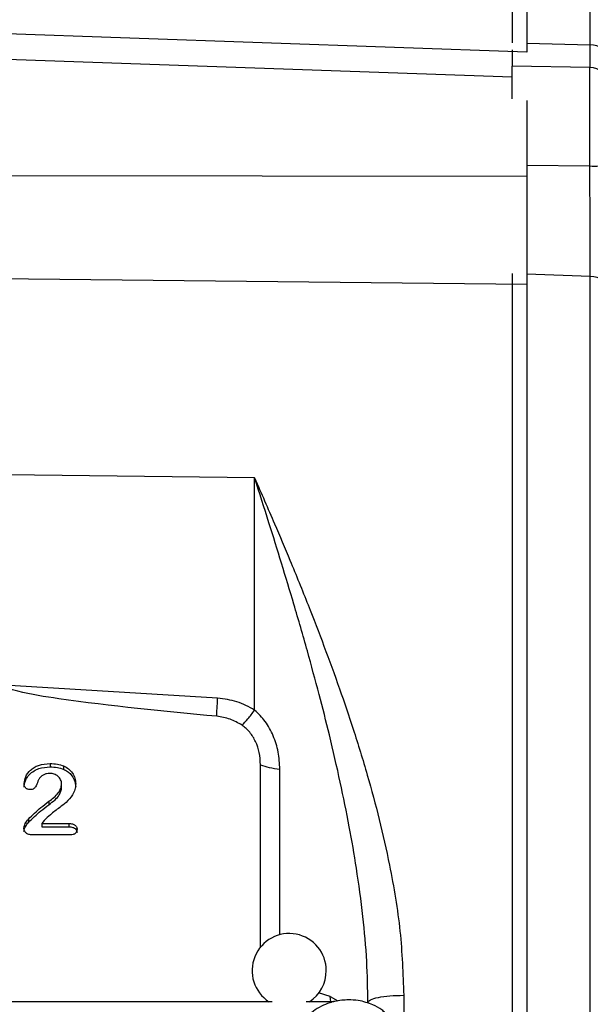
# Model space of a CAD drawing. Header units: inches. Extents: x 0.6 to 16.3, y 0.2 to 11.5.
# Tile 14 of 16: x 12.5 to 13.7, y 6.9 to 9. Entities that reach past the tile are written whole.
import ezdxf

# ---------------------------------------------------------------- set-up
doc = ezdxf.new("R2010")
doc.units = ezdxf.units.IN
doc.header["$MEASUREMENT"] = 0
doc.styles.add('SLDTEXTSTYLE0', font='TXT', dxfattribs={"width": 0.75})
doc.dimstyles.new('SLDDIMSTYLE3', dxfattribs={"dimtxt": 0.137795, "dimasz": 0.14, "dimexe": 0, "dimexo": 0.0625, "dimgap": 0.034449, "dimtad": 0, "dimdec": 1, "dimlfac": 1.5, "dimrnd": 1e-09, "dimzin": 12, "dimdsep": 46, "dimtxsty": 'SLDTEXTSTYLE0', "dimblk1": 'CLOSED', "dimblk2": 'CLOSED', "dimsah": 1, "dimcen": 0.09, "dimadec": 0, "dimazin": 3, "dimtfac": 1, "dimtofl": 0, "dimtmove": 0, "dimatfit": 3, "dimldrblk": 'CLOSED', "dimfxl": 0, "dimfrac": 2, "dimtolj": 1, "dimtzin": 12, "dimarcsym": 0})

# ---------------------------------------------------------------- blocks, each defined once
blk = doc.blocks.new('_Closed')
at = {"color": 0, "linetype": 'ByBlock', "lineweight": -2}
for p, q in [((-1, 0.166667), (0, 0)), ((-1, 0.166667), (-1, -0.166667)), ((0, 0), (-1, -0.166667)), ((0, 0), (-1, 0))]:
    blk.add_line(p, q, dxfattribs=at)
blk = doc.blocks.new('_D_10')
at = {"color": 7, "linetype": 'Continuous', "lineweight": 0}
for p, q in [((13.7133, 10.2442), (13.6714, 10.2442)), ((13.6714, 10.2442), (13.6714, 10.0255)), ((14.0188, 10.2442), (14.0608, 10.2442)), ((14.0608, 10.2442), (14.0608, 10.0255)), ((15.5265, 7.6087), (15.5265, 10.0851)), ((12.1027, 10.0457), (13.5505, 10.0457)), ((15.5265, 10.0457), (14.1816, 10.0457)), ((13.6714, 10.0255), (13.7133, 10.0255)), ((14.0608, 10.0255), (14.0188, 10.0255))]:
    blk.add_line(p, q, dxfattribs=at)
at = {"color": 7, "linetype": 'Continuous', "lineweight": 18, "xscale": 0.14, "yscale": 0.14, "rotation": 180.0000000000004}
blk.add_blockref('_Closed', (12.1027, 10.0457), dxfattribs=at)
at = {"color": 7, "linetype": 'Continuous', "lineweight": 18, "xscale": 0.14, "yscale": 0.14}
blk.add_blockref('_Closed', (15.5265, 10.0457), dxfattribs=at)
at = {"color": 7, "linetype": 'Continuous', "lineweight": 18, "char_height": 0.1378, "attachment_point": 1, "style": 'SLDTEXTSTYLE0'}
for s, insert in [('130', (13.7133, 10.2031)), ('5.1', (13.7388, 9.9969))]:
    blk.add_mtext(s, dxfattribs=dict(at, insert=insert))

msp = doc.modelspace()

# ---------------------------------------------------------------- linework, layer by layer
at = {"color": 7, "linetype": 'Continuous', "lineweight": 25}
for p, q in [((13.5809, 9.2795), (13.5809, 8.9424)), ((13.6124, 8.9224), (12.1027, 8.9754)), ((13.5809, 8.8684), (12.1027, 8.92)), ((13.7482, 8.8894), (13.5809, 8.8923)), ((13.5809, 8.8213), (13.5809, 8.8923)), ((12.1027, 8.6563), (13.6124, 8.6546)), ((13.6124, 8.4211), (12.1027, 8.4371)), ((13.5809, 8.445), (13.5809, 6.1683)), ((13.7493, 6.1749), (13.7493, 8.4382)), ((13.0249, 8.0038), (12.4911, 8.0105)), ((13.0249, 7.5033), (13.0249, 8.0038)), ((12.945, 7.5289), (12.4845, 7.5572)), ((12.5833, 7.3879), (12.5833, 7.3808)), ((12.6126, 7.383), (12.6126, 7.3758)), ((13.0375, 6.9908), (13.0375, 7.3855)), ((12.6082, 7.3366), (12.6082, 7.3438)), ((12.5805, 7.3065), (12.5805, 7.2993)), ((12.5365, 7.2683), (12.5365, 7.2611)), ((12.5709, 7.2654), (12.5654, 7.2587)), ((12.5654, 7.2587), (12.6237, 7.2587)), ((12.5654, 7.2587), (12.5654, 7.2515)), ((12.5654, 7.2515), (12.6237, 7.2515)), ((12.6237, 7.2587), (12.6237, 7.2515)), ((12.6269, 7.234), (12.5447, 7.234)), ((13.0629, 6.8744), (11.1426, 6.8744)), ((13.1955, 6.8744), (13.1359, 6.8744))]:
    msp.add_line(p, q, dxfattribs=at)
at = {"color": 8, "linetype": 'Continuous', "lineweight": 25}
for p, q in [((13.7493, 8.938), (13.7493, 9.2721)), ((13.6124, 8.9415), (13.7493, 8.938)), ((13.7482, 8.6769), (13.7482, 8.8894)), ((13.6124, 8.6788), (13.7482, 8.6769)), ((13.7493, 8.4382), (13.6124, 8.4437)), ((13.0794, 7.0189), (13.0794, 7.3759)), ((13.188, 6.8855), (13.163, 6.8936)), ((13.1893, 6.8744), (13.188, 6.8855)), ((13.188, 6.8855), (13.2043, 6.8759)), ((13.3466, 6.8883), (13.3466, 6.8488))]:
    msp.add_line(p, q, dxfattribs=at)
at = {"color": 7, "linetype": 'Continuous', "lineweight": 25, "flags": 128}
msp.add_lwpolyline([(13.7875, 8.415), (13.7868, 8.4194), (13.7847, 8.4236), (13.7812, 8.4276), (13.7764, 8.4311), (13.7707, 8.434), (13.7641, 8.4362), (13.7568, 8.4376), (13.7493, 8.4382)], dxfattribs=at)
at = {"color": 7, "linetype": 'Continuous', "lineweight": 25}
for centre, radius, start, end in [((13.7509, 8.9012), 0.0368, 5.4248, 92.5663), ((13.7475, 8.8494), 0.04, 0, 89), ((13.7578, 8.7539), 0.0776, 262.9456, 292.5731), ((13.0994, 6.9414), 0.08, 0, 236.8772), ((13.0994, 6.9414), 0.08, 303.1228, 0)]:
    msp.add_arc(centre, radius, start, end, dxfattribs=at)
for points in [[(13.6124, 9.2801), (13.6124, 9.2781), (13.6124, 9.2742), (13.6124, 9.2423), (13.6124, 9.192), (13.6124, 9.1213), (13.6124, 9.0331), (13.6124, 8.9593), (13.6124, 8.9224)], [(13.6124, 8.4211), (13.6124, 8.3646), (13.6124, 8.2514), (13.6124, 8.0687), (13.6124, 7.8787), (13.6124, 7.6824), (13.6124, 7.482), (13.6124, 7.2795), (13.6124, 7.077), (13.6124, 6.8766), (13.6124, 6.6803), (13.6124, 6.4903), (13.6124, 6.3075), (13.6124, 6.1944), (13.6124, 6.1379)], [(12.943, 7.4899), (12.9433, 7.4951), (12.9437, 7.5055), (12.9446, 7.5211), (12.945, 7.5289)], [(13.0375, 7.3855), (13.0434, 7.3833), (13.0553, 7.3789), (13.0714, 7.3769), (13.0794, 7.3759)], [(13.2694, 6.8727), (13.2705, 6.8747), (13.2728, 6.8787), (13.2906, 6.8838), (13.316, 6.8874), (13.3364, 6.888), (13.3466, 6.8883)]]:
    msp.add_open_spline(points, degree=3, dxfattribs=at)
for points, knots in [([(13.5809, 8.9272), (13.5809, 8.9232), (13.5809, 8.9096), (13.5809, 8.8977), (13.5809, 8.8936), (13.5809, 8.8923)], [0, 0, 0, 0, 0.224476, 0.755459, 1, 1, 1, 1]), ([(13.6124, 8.8178), (13.6124, 8.8159), (13.6124, 8.8054), (13.6124, 8.7789), (13.6124, 8.7403), (13.6124, 8.6977), (13.6124, 8.6689), (13.6124, 8.6546)], [0, 0, 0, 0, 0.049734, 0.287301, 0.524867, 0.762434, 1, 1, 1, 1]), ([(13.7493, 8.4382), (13.7492, 8.4556), (13.7491, 8.4911), (13.7489, 8.5488), (13.7486, 8.607), (13.7484, 8.6492), (13.7483, 8.6725), (13.7482, 8.6769)], [0, 0, 0, 0, 0.245568, 0.500116, 0.720271, 0.946794, 1, 1, 1, 1]), ([(13.6124, 8.6546), (13.6124, 8.6341), (13.6124, 8.5932), (13.6124, 8.5322), (13.6124, 8.4735), (13.6124, 8.4386), (13.6124, 8.4211)], [0, 0, 0, 0, 0.25, 0.5, 0.75, 1, 1, 1, 1]), ([(13.2694, 6.8727), (13.2688, 6.9023), (13.2677, 6.9641), (13.2588, 7.0609), (13.2458, 7.1576), (13.2291, 7.2542), (13.2096, 7.3501), (13.1876, 7.4452), (13.1636, 7.5396), (13.1381, 7.6336), (13.1108, 7.728), (13.083, 7.82), (13.0547, 7.911), (13.0352, 7.9717), (13.0249, 8.0038)], [0, 0, 0, 0, 0.075284, 0.1574001, 0.2464102, 0.3232343, 0.4064322, 0.4960198, 0.5729284, 0.6568585, 0.7478137, 0.8287849, 0.9095199, 1, 1, 1, 1]), ([(13.0249, 8.0038), (13.0392, 7.971), (13.0648, 7.9125), (13.1035, 7.8211), (13.1392, 7.7333), (13.175, 7.6409), (13.2076, 7.5515), (13.2391, 7.4588), (13.268, 7.3649), (13.2945, 7.267), (13.3197, 7.1548), (13.3414, 7.0279), (13.3449, 6.9343), (13.3466, 6.8883)], [0, 0, 0, 0, 0.0951226, 0.1698646, 0.2596837, 0.3411655, 0.4247004, 0.5027653, 0.5903473, 0.6737697, 0.7592507, 0.8817639, 1, 1, 1, 1]), ([(12.943, 7.4899), (12.8292, 7.5007), (12.6855, 7.5144), (12.5352, 7.5379), (12.4968, 7.5483), (12.4873, 7.553), (12.4852, 7.5553), (12.4846, 7.5564), (12.4846, 7.5569), (12.4845, 7.5572)], [0, 0, 0, 0, 0.735265, 0.928226, 0.977772, 0.991689, 0.996336, 0.998246, 1, 1, 1, 1]), ([(13.0249, 7.5033), (13.0125, 7.51), (12.9876, 7.5236), (12.9592, 7.5271), (12.945, 7.5289)], [0, 0, 0, 0, 0.4999762, 1, 1, 1, 1]), ([(12.9977, 7.4708), (13.0018, 7.4748), (13.0098, 7.483), (13.0199, 7.4965), (13.0249, 7.5033)], [0, 0, 0, 0, 0.499884, 1, 1, 1, 1]), ([(13.0794, 7.3759), (13.0787, 7.3882), (13.0773, 7.4126), (13.0661, 7.4476), (13.0495, 7.4792), (13.0329, 7.4954), (13.0249, 7.5033)], [0, 0, 0, 0, 0.265303, 0.522651, 0.768765, 1, 1, 1, 1]), ([(12.9977, 7.4708), (12.9893, 7.4756), (12.9724, 7.4853), (12.9528, 7.4884), (12.943, 7.4899)], [0, 0, 0, 0, 0.499995, 1, 1, 1, 1]), ([(13.0375, 7.3855), (13.037, 7.3942), (13.036, 7.4113), (13.0277, 7.435), (13.0158, 7.4559), (13.0036, 7.4659), (12.9977, 7.4708)], [0, 0, 0, 0, 0.272317, 0.530663, 0.772377, 1, 1, 1, 1]), ([(12.5273, 7.3446), (12.5281, 7.3497), (12.5297, 7.3605), (12.5387, 7.3724), (12.549, 7.3799), (12.5628, 7.3865), (12.5749, 7.3873), (12.5833, 7.3879)], [0, 0, 0, 0, 0.203632, 0.431723, 0.554601, 0.688326, 1, 1, 1, 1]), ([(12.5273, 7.3374), (12.5275, 7.34), (12.528, 7.3452), (12.5314, 7.3545), (12.5379, 7.3643), (12.5481, 7.3723), (12.563, 7.3793), (12.5751, 7.3802), (12.5833, 7.3808)], [0, 0, 0, 0, 0.1002, 0.209413, 0.387842, 0.554263, 0.697167, 1, 1, 1, 1]), ([(12.5833, 7.3879), (12.5887, 7.3878), (12.5987, 7.3875), (12.6081, 7.3844), (12.6126, 7.383)], [0, 0, 0, 0, 0.532291, 1, 1, 1, 1]), ([(12.5833, 7.3808), (12.5887, 7.3806), (12.5987, 7.3803), (12.6081, 7.3773), (12.6126, 7.3758)], [0, 0, 0, 0, 0.532268, 1, 1, 1, 1]), ([(12.6126, 7.383), (12.6163, 7.381), (12.6237, 7.3771), (12.632, 7.3677), (12.6377, 7.3566), (12.6384, 7.3484), (12.6388, 7.3444)], [0, 0, 0, 0, 0.245925, 0.494906, 0.747887, 1, 1, 1, 1]), ([(12.6126, 7.3758), (12.6155, 7.3743), (12.6213, 7.3714), (12.6295, 7.3637), (12.637, 7.3524), (12.6382, 7.3425), (12.6388, 7.3372)], [0, 0, 0, 0, 0.192511, 0.385519, 0.669947, 1, 1, 1, 1]), ([(12.5597, 7.3549), (12.5593, 7.3542), (12.5566, 7.3495), (12.555, 7.3427), (12.551, 7.3365), (12.5483, 7.3336), (12.5446, 7.3319), (12.5418, 7.3318), (12.5403, 7.3317)], [0, 0, 0, 0, 0.0696994, 0.5054997, 0.6465916, 0.7534591, 0.8686316, 1, 1, 1, 1]), ([(12.5827, 7.3668), (12.5804, 7.3667), (12.5758, 7.3664), (12.5695, 7.364), (12.5639, 7.3602), (12.5611, 7.3567), (12.5597, 7.3549)], [0, 0, 0, 0, 0.253279, 0.493168, 0.736646, 1, 1, 1, 1]), ([(12.6082, 7.3438), (12.6081, 7.3454), (12.6079, 7.3485), (12.6064, 7.353), (12.604, 7.357), (12.5998, 7.3616), (12.5926, 7.3659), (12.586, 7.3665), (12.5827, 7.3668)], [0, 0, 0, 0, 0.130625, 0.255863, 0.379337, 0.502833, 0.747491, 1, 1, 1, 1]), ([(12.5403, 7.3317), (12.5385, 7.3318), (12.536, 7.3321), (12.5329, 7.3336), (12.531, 7.3351), (12.5293, 7.3369), (12.5277, 7.3401), (12.5275, 7.3428), (12.5273, 7.3446)], [0, 0, 0, 0, 0.244095, 0.360623, 0.479515, 0.599606, 0.722936, 1, 1, 1, 1]), ([(12.6388, 7.3444), (12.6385, 7.3402), (12.6379, 7.3319), (12.6309, 7.3179), (12.6195, 7.3047), (12.602, 7.2916), (12.5856, 7.2795), (12.5752, 7.2695), (12.5709, 7.2654)], [0, 0, 0, 0, 0.119248, 0.235908, 0.438449, 0.600856, 0.836118, 1, 1, 1, 1]), ([(12.5805, 7.3065), (12.588, 7.312), (12.5986, 7.3198), (12.6069, 7.3338), (12.6078, 7.3406), (12.6082, 7.3438)], [0, 0, 0, 0, 0.566564, 0.796314, 1, 1, 1, 1]), ([(12.5805, 7.2993), (12.5852, 7.3026), (12.5939, 7.3088), (12.6027, 7.319), (12.6073, 7.3283), (12.6079, 7.3339), (12.6082, 7.3366)], [0, 0, 0, 0, 0.353309, 0.644277, 0.83043, 1, 1, 1, 1]), ([(12.5365, 7.2683), (12.5453, 7.2767), (12.5592, 7.2902), (12.5747, 7.302), (12.5805, 7.3065)], [0, 0, 0, 0, 0.626476, 1, 1, 1, 1]), ([(12.5365, 7.2611), (12.541, 7.2654), (12.5498, 7.2738), (12.5642, 7.2868), (12.5747, 7.2949), (12.5805, 7.2993)], [0, 0, 0, 0, 0.319697, 0.625626, 1, 1, 1, 1]), ([(12.527, 7.2485), (12.5272, 7.25), (12.5276, 7.2534), (12.5305, 7.2603), (12.5341, 7.2651), (12.5365, 7.2683)], [0, 0, 0, 0, 0.2012, 0.472319, 1, 1, 1, 1]), ([(12.527, 7.2413), (12.5273, 7.2435), (12.5281, 7.2476), (12.5313, 7.2544), (12.5345, 7.2586), (12.5365, 7.2611)], [0, 0, 0, 0, 0.298612, 0.568249, 1, 1, 1, 1]), ([(12.5447, 7.234), (12.5421, 7.2342), (12.5385, 7.2344), (12.5341, 7.2364), (12.5308, 7.2389), (12.5284, 7.2421), (12.5271, 7.2457), (12.527, 7.2476), (12.527, 7.2485)], [0, 0, 0, 0, 0.287502, 0.415364, 0.539793, 0.772708, 0.884824, 1, 1, 1, 1]), ([(12.6237, 7.2587), (12.6263, 7.2585), (12.631, 7.2583), (12.6363, 7.2562), (12.6391, 7.2536), (12.6406, 7.2514), (12.6415, 7.2489), (12.6416, 7.2471), (12.6417, 7.2462)], [0, 0, 0, 0, 0.30906, 0.556554, 0.667131, 0.773712, 0.882672, 1, 1, 1, 1]), ([(12.6237, 7.2515), (12.6267, 7.2513), (12.631, 7.2511), (12.6359, 7.2491), (12.6389, 7.2468), (12.6413, 7.2434), (12.6415, 7.2405), (12.6417, 7.2391)], [0, 0, 0, 0, 0.356087, 0.503002, 0.638502, 0.813247, 1, 1, 1, 1]), ([(12.6417, 7.2462), (12.6415, 7.2446), (12.6411, 7.2414), (12.6386, 7.238), (12.6359, 7.2359), (12.6322, 7.2343), (12.6291, 7.2342), (12.6269, 7.234)], [0, 0, 0, 0, 0.2310034, 0.4587101, 0.5786895, 0.705112, 1, 1, 1, 1]), ([(13.2274, 6.8785), (13.2176, 6.8779), (13.2038, 6.877), (13.1843, 6.8715), (13.1684, 6.8649), (13.1509, 6.8542), (13.1348, 6.8399), (13.1208, 6.8221), (13.1105, 6.8009), (13.1049, 6.7825), (13.1049, 6.7714), (13.1049, 6.7684)], [0, 0, 0, 0, 0.158525, 0.22198, 0.327428, 0.437392, 0.556025, 0.681098, 0.812217, 0.949548, 1, 1, 1, 1]), ([(13.3069, 6.8503), (13.3044, 6.8525), (13.2964, 6.8596), (13.2819, 6.8669), (13.2646, 6.8734), (13.247, 6.8776), (13.2343, 6.8782), (13.2274, 6.8785)], [0, 0, 0, 0, 0.116613, 0.377384, 0.560452, 0.760116, 1, 1, 1, 1])]:
    msp.add_open_spline(points, degree=3, knots=knots, dxfattribs=at)
at = {"color": 8, "linetype": 'Continuous', "lineweight": 25}
msp.add_open_spline([(13.7488, 8.8889), (13.7488, 8.889), (13.7489, 8.8912), (13.7491, 8.9049), (13.7492, 8.9227), (13.7493, 8.9355), (13.7493, 8.938)], degree=3, knots=[0, 0, 0, 0, 0.0315327, 0.4581499, 0.8971696, 1, 1, 1, 1], dxfattribs=at)

# ---------------------------------------------------------------- dimensions: what is measured, and where the dimension line sits
at = {"color": 7, "linetype": 'Continuous', "lineweight": 18}
dim = msp.add_linear_dim(base=(12.1027, 10.0457), p1=(15.5265, 7.5693), p2=(12.1027, 10.1253), dimstyle='SLDDIMSTYLE3', dxfattribs=at)
dim.commit()
dim.dimension.update_dxf_attribs({"geometry": '_D_10', "text_midpoint": (13.8661, 10.0457), "dimtype": 160})

doc.saveas('drawing.dxf')
